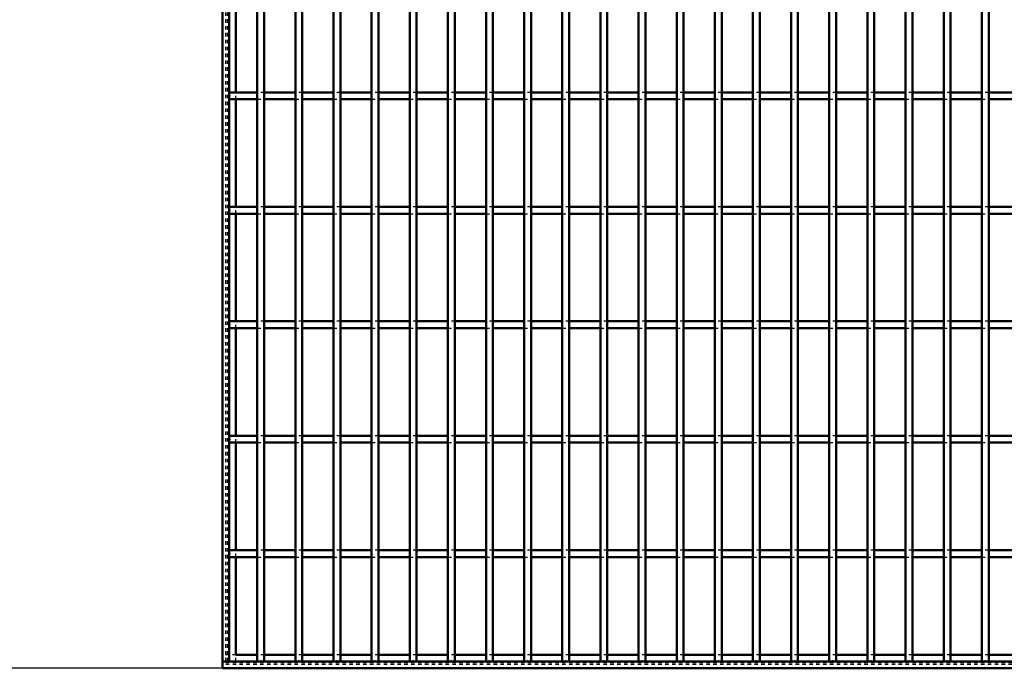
# Model space of a CAD drawing. Header units: millimetres. Extents: x -746 to 505, y -500 to 878.
# Tile 2 of 24: x -459 to -172, y -500 to -311. Entities that reach past the tile are written whole.
import ezdxf

# ---------------------------------------------------------------- set-up
doc = ezdxf.new("R2010")
doc.units = ezdxf.units.MM
doc.linetypes.add('Dashed', pattern=[2, 1, -1])
for name, color, linetype, lineweight in [('2d ConnectionPoints', 7, 'Continuous', 50), ('AM_0', 7, 'Continuous', 50), ('AM_5', 3, 'Continuous', 25), ('AM_9', 6, 'Dashed', 25)]:
    doc.layers.add(name, color=color, linetype=linetype, lineweight=lineweight)
doc.dimstyles.new('ISO-25', dxfattribs={"dimtxt": 2.5, "dimasz": 2.5, "dimexe": 1.25, "dimexo": 0.625, "dimtad": 1, "dimtxsty": 'Standard', "dimcen": 2.5, "dimadec": 0, "dimazin": 0, "dimtfac": 1, "dimtmove": 0, "dimatfit": 3, "dimfxl": 1, "dimarcsym": 0})

# ---------------------------------------------------------------- blocks, each defined once
blk = doc.blocks.new('2_e14u522ycbj1k53mbrk2h62lb________0_in_LPP230331121180010003500_4')
at = {"layer": 'AM_0'}
for p, q in [((-389.85, -496.05), (-396.05, -496.05)), ((-378.74, -496.05), (-387.85, -496.05)), ((-367.63, -496.05), (-376.74, -496.05)), ((-356.52, -496.05), (-365.63, -496.05)), ((-345.41, -496.05), (-354.52, -496.05)), ((-334.3, -496.05), (-343.41, -496.05)), ((-323.19, -496.05), (-332.3, -496.05)), ((-312.08, -496.05), (-321.19, -496.05)), ((-300.97, -496.05), (-310.08, -496.05)), ((-289.86, -496.05), (-298.97, -496.05)), ((-278.75, -496.05), (-287.86, -496.05)), ((-267.64, -496.05), (-276.75, -496.05)), ((-256.53, -496.05), (-265.64, -496.05)), ((-245.42, -496.05), (-254.53, -496.05)), ((-234.31, -496.05), (-243.42, -496.05)), ((-223.2, -496.05), (-232.31, -496.05)), ((-212.09, -496.05), (-221.2, -496.05)), ((-200.98, -496.05), (-210.09, -496.05)), ((-189.87, -496.05), (-198.98, -496.05)), ((-178.76, -496.05), (-187.87, -496.05)), ((-167.65, -496.05), (-176.76, -496.05)), ((400, -498), (-400, -498)), ((-400, -498), (-400, -500)), ((400, -500), (-400, -500))]:
    blk.add_line(p, q, dxfattribs=at)
at = {"layer": 'AM_9'}
for p, q in [((-396.05, -496.05), (-400, -496.05)), ((-387.85, -496.05), (-389.85, -496.05)), ((-376.74, -496.05), (-378.74, -496.05)), ((-365.63, -496.05), (-367.63, -496.05)), ((-354.52, -496.05), (-356.52, -496.05)), ((-343.41, -496.05), (-345.41, -496.05)), ((-332.3, -496.05), (-334.3, -496.05)), ((-321.19, -496.05), (-323.19, -496.05)), ((-310.08, -496.05), (-312.08, -496.05)), ((-298.97, -496.05), (-300.97, -496.05)), ((-287.86, -496.05), (-289.86, -496.05)), ((-276.75, -496.05), (-278.75, -496.05)), ((-265.64, -496.05), (-267.64, -496.05)), ((-254.53, -496.05), (-256.53, -496.05)), ((-243.42, -496.05), (-245.42, -496.05)), ((-232.31, -496.05), (-234.31, -496.05)), ((-221.2, -496.05), (-223.2, -496.05)), ((-210.09, -496.05), (-212.09, -496.05)), ((-198.98, -496.05), (-200.98, -496.05)), ((-187.87, -496.05), (-189.87, -496.05)), ((-176.76, -496.05), (-178.76, -496.05)), ((400, -498.4), (-400, -498.4)), ((400, -498.92), (-400, -498.92))]:
    blk.add_line(p, q, dxfattribs=at)
blk = doc.blocks.new('3_bzwadtz1tbb6akdaxyxrjoqni________0_in_LPP230331121180010003500_4')
at = {"layer": 'AM_0'}
for p, q in [((-389.85, -498), (-389.85, 498)), ((-387.85, -498), (-387.85, 498)), ((-387.85, -498), (-389.85, -498))]:
    blk.add_line(p, q, dxfattribs=at)
blk = doc.blocks.new('4_4s4qhlfn3t525iah38m6mvzqn________0_in_LPP230331121180010003500_4')
at = {"layer": 'AM_0'}
for p, q in [((-378.74, -498), (-378.74, 498)), ((-376.74, -498), (-376.74, 498)), ((-376.74, -498), (-378.74, -498))]:
    blk.add_line(p, q, dxfattribs=at)
blk = doc.blocks.new('5_4n99s3gpl1hr4fgp2lr6dnx6a________0_in_LPP230331121180010003500_4')
at = {"layer": 'AM_0'}
for p, q in [((-367.63, -498), (-367.63, 498)), ((-365.63, -498), (-365.63, 498)), ((-365.63, -498), (-367.63, -498))]:
    blk.add_line(p, q, dxfattribs=at)
blk = doc.blocks.new('6_k8lmngbtw2q2v4xzrir7jodce________0_in_LPP230331121180010003500_4')
at = {"layer": 'AM_0'}
for p, q in [((-356.52, -498), (-356.52, 498)), ((-354.52, -498), (-354.52, 498)), ((-354.52, -498), (-356.52, -498))]:
    blk.add_line(p, q, dxfattribs=at)
blk = doc.blocks.new('7_u7opdp0jie7a95r8sbpzqdc8j________0_in_LPP230331121180010003500_4')
at = {"layer": 'AM_0'}
for p, q in [((-345.41, -498), (-345.41, 498)), ((-343.41, -498), (-343.41, 498)), ((-343.41, -498), (-345.41, -498))]:
    blk.add_line(p, q, dxfattribs=at)
blk = doc.blocks.new('8_gmjo414om4au1oqbta0mikm0h________0_in_LPP230331121180010003500_4')
at = {"layer": 'AM_0'}
for p, q in [((-334.3, -498), (-334.3, 498)), ((-332.3, -498), (-332.3, 498)), ((-332.3, -498), (-334.3, -498))]:
    blk.add_line(p, q, dxfattribs=at)
blk = doc.blocks.new('9_uagpxn4wn1k2j9cnmn1qpz2ut________0_in_LPP230331121180010003500_4')
at = {"layer": 'AM_0'}
for p, q in [((-323.19, -498), (-323.19, 498)), ((-321.19, -498), (-321.19, 498)), ((-321.19, -498), (-323.19, -498))]:
    blk.add_line(p, q, dxfattribs=at)
blk = doc.blocks.new('10_1zq99dpxoau7yrxlefp7uxima________0_in_LPP230331121180010003500_4')
at = {"layer": 'AM_0'}
for p, q in [((-312.08, -498), (-312.08, 498)), ((-310.08, -498), (-310.08, 498)), ((-310.08, -498), (-312.08, -498))]:
    blk.add_line(p, q, dxfattribs=at)
blk = doc.blocks.new('11_dqa8tpkqar2sulaqye80qaf3d________0_in_LPP230331121180010003500_4')
at = {"layer": 'AM_0'}
for p, q in [((-300.97, -498), (-300.97, 498)), ((-298.97, -498), (-298.97, 498)), ((-298.97, -498), (-300.97, -498))]:
    blk.add_line(p, q, dxfattribs=at)
blk = doc.blocks.new('12_askr6opfyf2alzdsqlhxlssi0________0_in_LPP230331121180010003500_4')
at = {"layer": 'AM_0'}
for p, q in [((-289.86, -498), (-289.86, 498)), ((-287.86, -498), (-287.86, 498)), ((-287.86, -498), (-289.86, -498))]:
    blk.add_line(p, q, dxfattribs=at)
blk = doc.blocks.new('13_6raj765axw8hujh5vyqbn0v7g________0_in_LPP230331121180010003500_4')
at = {"layer": 'AM_0'}
for p, q in [((-278.75, -498), (-278.75, 498)), ((-276.75, -498), (-276.75, 498)), ((-276.75, -498), (-278.75, -498))]:
    blk.add_line(p, q, dxfattribs=at)
blk = doc.blocks.new('14_84ofz26egvgj6tb4aci8oo8jk________0_in_LPP230331121180010003500_4')
at = {"layer": 'AM_0'}
for p, q in [((-267.64, -498), (-267.64, 498)), ((-265.64, -498), (-265.64, 498)), ((-265.64, -498), (-267.64, -498))]:
    blk.add_line(p, q, dxfattribs=at)
blk = doc.blocks.new('15_01067e6wtnm38nyms6i9qymyk________0_in_LPP230331121180010003500_4')
at = {"layer": 'AM_0'}
for p, q in [((-256.53, -498), (-256.53, 498)), ((-254.53, -498), (-254.53, 498)), ((-254.53, -498), (-256.53, -498))]:
    blk.add_line(p, q, dxfattribs=at)
blk = doc.blocks.new('16_0cugqih4lcbbt15c1u3w81qfn________0_in_LPP230331121180010003500_4')
at = {"layer": 'AM_0'}
for p, q in [((-245.42, -498), (-245.42, 498)), ((-243.42, -498), (-243.42, 498)), ((-243.42, -498), (-245.42, -498))]:
    blk.add_line(p, q, dxfattribs=at)
blk = doc.blocks.new('17_vrveq33m16xvk5c7537yqxsbd________0_in_LPP230331121180010003500_4')
at = {"layer": 'AM_0'}
for p, q in [((-234.31, -498), (-234.31, 498)), ((-232.31, -498), (-232.31, 498)), ((-232.31, -498), (-234.31, -498))]:
    blk.add_line(p, q, dxfattribs=at)
blk = doc.blocks.new('18_liy2cih8d977gdo1firmolzxd________0_in_LPP230331121180010003500_4')
at = {"layer": 'AM_0'}
for p, q in [((-223.2, -498), (-223.2, 498)), ((-221.2, -498), (-221.2, 498)), ((-221.2, -498), (-223.2, -498))]:
    blk.add_line(p, q, dxfattribs=at)
blk = doc.blocks.new('19_sgvi8644pp8ia26owvz9w6rtg________0_in_LPP230331121180010003500_4')
at = {"layer": 'AM_0'}
for p, q in [((-212.09, -498), (-212.09, 498)), ((-210.09, -498), (-210.09, 498)), ((-210.09, -498), (-212.09, -498))]:
    blk.add_line(p, q, dxfattribs=at)
blk = doc.blocks.new('20_loel7fl2dplmletjk03bqo6bc________0_in_LPP230331121180010003500_4')
at = {"layer": 'AM_0'}
for p, q in [((-200.98, -498), (-200.98, 498)), ((-198.98, -498), (-198.98, 498)), ((-198.98, -498), (-200.98, -498))]:
    blk.add_line(p, q, dxfattribs=at)
blk = doc.blocks.new('21_9vnooozuafmi62an0yfqwwwdp________0_in_LPP230331121180010003500_4')
at = {"layer": 'AM_0'}
for p, q in [((-189.87, -498), (-189.87, 498)), ((-187.87, -498), (-187.87, 498)), ((-187.87, -498), (-189.87, -498))]:
    blk.add_line(p, q, dxfattribs=at)
blk = doc.blocks.new('22_hviu3zsh24xeqpjq4658mnanh________0_in_LPP230331121180010003500_4')
at = {"layer": 'AM_0'}
for p, q in [((-178.76, -498), (-178.76, 498)), ((-176.76, -498), (-176.76, 498)), ((-176.76, -498), (-178.76, -498))]:
    blk.add_line(p, q, dxfattribs=at)
blk = doc.blocks.new('75_0jjjbz4lzsjcmwl8zkinwbd1f________0_in_LPP230331121180010003500_4')
at = {"layer": 'AM_0'}
for p, q in [((-398, -465.62), (-398, -467.62)), ((-389.85, -465.62), (-398, -465.62)), ((-389.85, -465.62), (-389.85, -467.62)), ((-387.85, -467.62), (-387.85, -465.62)), ((-378.74, -465.62), (-387.85, -465.62)), ((-378.74, -465.62), (-378.74, -467.62)), ((-376.74, -467.62), (-376.74, -465.62)), ((-367.63, -465.62), (-376.74, -465.62)), ((-367.63, -465.62), (-367.63, -467.62)), ((-365.63, -467.62), (-365.63, -465.62)), ((-356.52, -465.62), (-365.63, -465.62)), ((-356.52, -465.62), (-356.52, -467.62)), ((-345.41, -465.62), (-354.52, -465.62)), ((-354.52, -467.62), (-354.52, -465.62)), ((-345.41, -465.62), (-345.41, -467.62)), ((-334.3, -465.62), (-343.41, -465.62)), ((-343.41, -467.62), (-343.41, -465.62)), ((-334.3, -465.62), (-334.3, -467.62)), ((-323.19, -465.62), (-332.3, -465.62)), ((-332.3, -467.62), (-332.3, -465.62)), ((-323.19, -465.62), (-323.19, -467.62)), ((-312.08, -465.62), (-321.19, -465.62)), ((-321.19, -467.62), (-321.19, -465.62)), ((-312.08, -465.62), (-312.08, -467.62)), ((-310.08, -467.62), (-310.08, -465.62)), ((-300.97, -465.62), (-310.08, -465.62)), ((-300.97, -465.62), (-300.97, -467.62)), ((-298.97, -467.62), (-298.97, -465.62)), ((-289.86, -465.62), (-298.97, -465.62)), ((-289.86, -465.62), (-289.86, -467.62)), ((-278.75, -465.62), (-287.86, -465.62)), ((-287.86, -467.62), (-287.86, -465.62)), ((-278.75, -465.62), (-278.75, -467.62)), ((-267.64, -465.62), (-276.75, -465.62)), ((-276.75, -467.62), (-276.75, -465.62)), ((-267.64, -465.62), (-267.64, -467.62)), ((-256.53, -465.62), (-265.64, -465.62)), ((-265.64, -467.62), (-265.64, -465.62)), ((-256.53, -465.62), (-256.53, -467.62)), ((-245.42, -465.62), (-254.53, -465.62)), ((-254.53, -467.62), (-254.53, -465.62)), ((-245.42, -465.62), (-245.42, -467.62)), ((-234.31, -465.62), (-243.42, -465.62)), ((-243.42, -467.62), (-243.42, -465.62)), ((-234.31, -465.62), (-234.31, -467.62)), ((-232.31, -467.62), (-232.31, -465.62)), ((-223.2, -465.62), (-232.31, -465.62)), ((-223.2, -465.62), (-223.2, -467.62)), ((-212.09, -465.62), (-221.2, -465.62)), ((-221.2, -467.62), (-221.2, -465.62)), ((-212.09, -465.62), (-212.09, -467.62)), ((-200.98, -465.62), (-210.09, -465.62)), ((-210.09, -467.62), (-210.09, -465.62)), ((-200.98, -465.62), (-200.98, -467.62)), ((-189.87, -465.62), (-198.98, -465.62)), ((-198.98, -467.62), (-198.98, -465.62)), ((-189.87, -465.62), (-189.87, -467.62)), ((-178.76, -465.62), (-187.87, -465.62)), ((-187.87, -467.62), (-187.87, -465.62)), ((-178.76, -465.62), (-178.76, -467.62)), ((-167.65, -465.62), (-176.76, -465.62)), ((-176.76, -467.62), (-176.76, -465.62)), ((-389.85, -467.62), (-398, -467.62)), ((-378.74, -467.62), (-387.85, -467.62)), ((-367.63, -467.62), (-376.74, -467.62)), ((-356.52, -467.62), (-365.63, -467.62)), ((-345.41, -467.62), (-354.52, -467.62)), ((-334.3, -467.62), (-343.41, -467.62)), ((-323.19, -467.62), (-332.3, -467.62)), ((-312.08, -467.62), (-321.19, -467.62)), ((-300.97, -467.62), (-310.08, -467.62)), ((-289.86, -467.62), (-298.97, -467.62)), ((-278.75, -467.62), (-287.86, -467.62)), ((-267.64, -467.62), (-276.75, -467.62)), ((-256.53, -467.62), (-265.64, -467.62)), ((-245.42, -467.62), (-254.53, -467.62)), ((-234.31, -467.62), (-243.42, -467.62)), ((-223.2, -467.62), (-232.31, -467.62)), ((-212.09, -467.62), (-221.2, -467.62)), ((-200.98, -467.62), (-210.09, -467.62)), ((-189.87, -467.62), (-198.98, -467.62)), ((-178.76, -467.62), (-187.87, -467.62)), ((-167.65, -467.62), (-176.76, -467.62))]:
    blk.add_line(p, q, dxfattribs=at)
at = {"layer": 'AM_9'}
for p, q in [((-387.85, -465.62), (-389.85, -465.62)), ((-376.74, -465.62), (-378.74, -465.62)), ((-365.63, -465.62), (-367.63, -465.62)), ((-354.52, -465.62), (-356.52, -465.62)), ((-343.41, -465.62), (-345.41, -465.62)), ((-332.3, -465.62), (-334.3, -465.62)), ((-321.19, -465.62), (-323.19, -465.62)), ((-310.08, -465.62), (-312.08, -465.62)), ((-298.97, -465.62), (-300.97, -465.62)), ((-287.86, -465.62), (-289.86, -465.62)), ((-276.75, -465.62), (-278.75, -465.62)), ((-265.64, -465.62), (-267.64, -465.62)), ((-254.53, -465.62), (-256.53, -465.62)), ((-243.42, -465.62), (-245.42, -465.62)), ((-232.31, -465.62), (-234.31, -465.62)), ((-221.2, -465.62), (-223.2, -465.62)), ((-210.09, -465.62), (-212.09, -465.62)), ((-198.98, -465.62), (-200.98, -465.62)), ((-187.87, -465.62), (-189.87, -465.62)), ((-176.76, -465.62), (-178.76, -465.62)), ((-389.85, -467.62), (-387.85, -467.62)), ((-378.74, -467.62), (-376.74, -467.62)), ((-367.63, -467.62), (-365.63, -467.62)), ((-356.52, -467.62), (-354.52, -467.62)), ((-345.41, -467.62), (-343.41, -467.62)), ((-334.3, -467.62), (-332.3, -467.62)), ((-323.19, -467.62), (-321.19, -467.62)), ((-312.08, -467.62), (-310.08, -467.62)), ((-300.97, -467.62), (-298.97, -467.62)), ((-289.86, -467.62), (-287.86, -467.62)), ((-278.75, -467.62), (-276.75, -467.62)), ((-267.64, -467.62), (-265.64, -467.62)), ((-256.53, -467.62), (-254.53, -467.62)), ((-245.42, -467.62), (-243.42, -467.62)), ((-234.31, -467.62), (-232.31, -467.62)), ((-223.2, -467.62), (-221.2, -467.62)), ((-212.09, -467.62), (-210.09, -467.62)), ((-200.98, -467.62), (-198.98, -467.62)), ((-189.87, -467.62), (-187.87, -467.62)), ((-178.76, -467.62), (-176.76, -467.62))]:
    blk.add_line(p, q, dxfattribs=at)
blk = doc.blocks.new('76_lgffw96toia2rysl91opaba2n________0_in_LPP230331121180010003500_4')
at = {"layer": 'AM_0'}
for p, q in [((-398, -432.29), (-398, -434.29)), ((-389.85, -432.29), (-398, -432.29)), ((-389.85, -432.29), (-389.85, -434.29)), ((-387.85, -434.29), (-387.85, -432.29)), ((-378.74, -432.29), (-387.85, -432.29)), ((-378.74, -432.29), (-378.74, -434.29)), ((-376.74, -434.29), (-376.74, -432.29)), ((-367.63, -432.29), (-376.74, -432.29)), ((-367.63, -432.29), (-367.63, -434.29)), ((-365.63, -434.29), (-365.63, -432.29)), ((-356.52, -432.29), (-365.63, -432.29)), ((-356.52, -432.29), (-356.52, -434.29)), ((-345.41, -432.29), (-354.52, -432.29)), ((-354.52, -434.29), (-354.52, -432.29)), ((-345.41, -432.29), (-345.41, -434.29)), ((-334.3, -432.29), (-343.41, -432.29)), ((-343.41, -434.29), (-343.41, -432.29)), ((-334.3, -432.29), (-334.3, -434.29)), ((-323.19, -432.29), (-332.3, -432.29)), ((-332.3, -434.29), (-332.3, -432.29)), ((-323.19, -432.29), (-323.19, -434.29)), ((-312.08, -432.29), (-321.19, -432.29)), ((-321.19, -434.29), (-321.19, -432.29)), ((-312.08, -432.29), (-312.08, -434.29)), ((-310.08, -434.29), (-310.08, -432.29)), ((-300.97, -432.29), (-310.08, -432.29)), ((-300.97, -432.29), (-300.97, -434.29)), ((-298.97, -434.29), (-298.97, -432.29)), ((-289.86, -432.29), (-298.97, -432.29)), ((-289.86, -432.29), (-289.86, -434.29)), ((-278.75, -432.29), (-287.86, -432.29)), ((-287.86, -434.29), (-287.86, -432.29)), ((-278.75, -432.29), (-278.75, -434.29)), ((-267.64, -432.29), (-276.75, -432.29)), ((-276.75, -434.29), (-276.75, -432.29)), ((-267.64, -432.29), (-267.64, -434.29)), ((-256.53, -432.29), (-265.64, -432.29)), ((-265.64, -434.29), (-265.64, -432.29)), ((-256.53, -432.29), (-256.53, -434.29)), ((-245.42, -432.29), (-254.53, -432.29)), ((-254.53, -434.29), (-254.53, -432.29)), ((-245.42, -432.29), (-245.42, -434.29)), ((-234.31, -432.29), (-243.42, -432.29)), ((-243.42, -434.29), (-243.42, -432.29)), ((-234.31, -432.29), (-234.31, -434.29)), ((-232.31, -434.29), (-232.31, -432.29)), ((-223.2, -432.29), (-232.31, -432.29)), ((-223.2, -432.29), (-223.2, -434.29)), ((-212.09, -432.29), (-221.2, -432.29)), ((-221.2, -434.29), (-221.2, -432.29)), ((-212.09, -432.29), (-212.09, -434.29)), ((-200.98, -432.29), (-210.09, -432.29)), ((-210.09, -434.29), (-210.09, -432.29)), ((-200.98, -432.29), (-200.98, -434.29)), ((-189.87, -432.29), (-198.98, -432.29)), ((-198.98, -434.29), (-198.98, -432.29)), ((-189.87, -432.29), (-189.87, -434.29)), ((-178.76, -432.29), (-187.87, -432.29)), ((-187.87, -434.29), (-187.87, -432.29)), ((-178.76, -432.29), (-178.76, -434.29)), ((-167.65, -432.29), (-176.76, -432.29)), ((-176.76, -434.29), (-176.76, -432.29)), ((-389.85, -434.29), (-398, -434.29)), ((-378.74, -434.29), (-387.85, -434.29)), ((-367.63, -434.29), (-376.74, -434.29)), ((-356.52, -434.29), (-365.63, -434.29)), ((-345.41, -434.29), (-354.52, -434.29)), ((-334.3, -434.29), (-343.41, -434.29)), ((-323.19, -434.29), (-332.3, -434.29)), ((-312.08, -434.29), (-321.19, -434.29)), ((-300.97, -434.29), (-310.08, -434.29)), ((-289.86, -434.29), (-298.97, -434.29)), ((-278.75, -434.29), (-287.86, -434.29)), ((-267.64, -434.29), (-276.75, -434.29)), ((-256.53, -434.29), (-265.64, -434.29)), ((-245.42, -434.29), (-254.53, -434.29)), ((-234.31, -434.29), (-243.42, -434.29)), ((-223.2, -434.29), (-232.31, -434.29)), ((-212.09, -434.29), (-221.2, -434.29)), ((-200.98, -434.29), (-210.09, -434.29)), ((-189.87, -434.29), (-198.98, -434.29)), ((-178.76, -434.29), (-187.87, -434.29)), ((-167.65, -434.29), (-176.76, -434.29))]:
    blk.add_line(p, q, dxfattribs=at)
at = {"layer": 'AM_9'}
for p, q in [((-387.85, -432.29), (-389.85, -432.29)), ((-376.74, -432.29), (-378.74, -432.29)), ((-365.63, -432.29), (-367.63, -432.29)), ((-354.52, -432.29), (-356.52, -432.29)), ((-343.41, -432.29), (-345.41, -432.29)), ((-332.3, -432.29), (-334.3, -432.29)), ((-321.19, -432.29), (-323.19, -432.29)), ((-310.08, -432.29), (-312.08, -432.29)), ((-298.97, -432.29), (-300.97, -432.29)), ((-287.86, -432.29), (-289.86, -432.29)), ((-276.75, -432.29), (-278.75, -432.29)), ((-265.64, -432.29), (-267.64, -432.29)), ((-254.53, -432.29), (-256.53, -432.29)), ((-243.42, -432.29), (-245.42, -432.29)), ((-232.31, -432.29), (-234.31, -432.29)), ((-221.2, -432.29), (-223.2, -432.29)), ((-210.09, -432.29), (-212.09, -432.29)), ((-198.98, -432.29), (-200.98, -432.29)), ((-187.87, -432.29), (-189.87, -432.29)), ((-176.76, -432.29), (-178.76, -432.29)), ((-389.85, -434.29), (-387.85, -434.29)), ((-378.74, -434.29), (-376.74, -434.29)), ((-367.63, -434.29), (-365.63, -434.29)), ((-356.52, -434.29), (-354.52, -434.29)), ((-345.41, -434.29), (-343.41, -434.29)), ((-334.3, -434.29), (-332.3, -434.29)), ((-323.19, -434.29), (-321.19, -434.29)), ((-312.08, -434.29), (-310.08, -434.29)), ((-300.97, -434.29), (-298.97, -434.29)), ((-289.86, -434.29), (-287.86, -434.29)), ((-278.75, -434.29), (-276.75, -434.29)), ((-267.64, -434.29), (-265.64, -434.29)), ((-256.53, -434.29), (-254.53, -434.29)), ((-245.42, -434.29), (-243.42, -434.29)), ((-234.31, -434.29), (-232.31, -434.29)), ((-223.2, -434.29), (-221.2, -434.29)), ((-212.09, -434.29), (-210.09, -434.29)), ((-200.98, -434.29), (-198.98, -434.29)), ((-189.87, -434.29), (-187.87, -434.29)), ((-178.76, -434.29), (-176.76, -434.29))]:
    blk.add_line(p, q, dxfattribs=at)
blk = doc.blocks.new('77_mwbgevosdav7zdoyc3kzlsbqm________0_in_LPP230331121180010003500_4')
at = {"layer": 'AM_0'}
for p, q in [((-398, -398.96), (-398, -400.96)), ((-389.85, -398.96), (-398, -398.96)), ((-389.85, -400.96), (-398, -400.96)), ((-389.85, -398.96), (-389.85, -400.96)), ((-387.85, -400.96), (-387.85, -398.96)), ((-378.74, -398.96), (-387.85, -398.96)), ((-378.74, -400.96), (-387.85, -400.96)), ((-378.74, -398.96), (-378.74, -400.96)), ((-376.74, -400.96), (-376.74, -398.96)), ((-367.63, -398.96), (-376.74, -398.96)), ((-367.63, -400.96), (-376.74, -400.96)), ((-367.63, -398.96), (-367.63, -400.96)), ((-365.63, -400.96), (-365.63, -398.96)), ((-356.52, -398.96), (-365.63, -398.96)), ((-356.52, -400.96), (-365.63, -400.96)), ((-356.52, -398.96), (-356.52, -400.96)), ((-345.41, -398.96), (-354.52, -398.96)), ((-354.52, -400.96), (-354.52, -398.96)), ((-345.41, -400.96), (-354.52, -400.96)), ((-345.41, -398.96), (-345.41, -400.96)), ((-334.3, -398.96), (-343.41, -398.96)), ((-343.41, -400.96), (-343.41, -398.96)), ((-334.3, -400.96), (-343.41, -400.96)), ((-334.3, -398.96), (-334.3, -400.96)), ((-323.19, -398.96), (-332.3, -398.96)), ((-332.3, -400.96), (-332.3, -398.96)), ((-323.19, -400.96), (-332.3, -400.96)), ((-323.19, -398.96), (-323.19, -400.96)), ((-312.08, -398.96), (-321.19, -398.96)), ((-321.19, -400.96), (-321.19, -398.96)), ((-312.08, -400.96), (-321.19, -400.96)), ((-312.08, -398.96), (-312.08, -400.96)), ((-310.08, -400.96), (-310.08, -398.96)), ((-300.97, -398.96), (-310.08, -398.96)), ((-300.97, -400.96), (-310.08, -400.96)), ((-300.97, -398.96), (-300.97, -400.96)), ((-298.97, -400.96), (-298.97, -398.96)), ((-289.86, -398.96), (-298.97, -398.96)), ((-289.86, -400.96), (-298.97, -400.96)), ((-289.86, -398.96), (-289.86, -400.96)), ((-278.75, -398.96), (-287.86, -398.96)), ((-287.86, -400.96), (-287.86, -398.96)), ((-278.75, -400.96), (-287.86, -400.96)), ((-278.75, -398.96), (-278.75, -400.96)), ((-267.64, -398.96), (-276.75, -398.96)), ((-276.75, -400.96), (-276.75, -398.96)), ((-267.64, -400.96), (-276.75, -400.96)), ((-267.64, -398.96), (-267.64, -400.96)), ((-256.53, -398.96), (-265.64, -398.96)), ((-265.64, -400.96), (-265.64, -398.96)), ((-256.53, -400.96), (-265.64, -400.96)), ((-256.53, -398.96), (-256.53, -400.96)), ((-245.42, -398.96), (-254.53, -398.96)), ((-254.53, -400.96), (-254.53, -398.96)), ((-245.42, -400.96), (-254.53, -400.96)), ((-245.42, -398.96), (-245.42, -400.96)), ((-234.31, -398.96), (-243.42, -398.96)), ((-243.42, -400.96), (-243.42, -398.96)), ((-234.31, -400.96), (-243.42, -400.96)), ((-234.31, -398.96), (-234.31, -400.96)), ((-232.31, -400.96), (-232.31, -398.96)), ((-223.2, -398.96), (-232.31, -398.96)), ((-223.2, -400.96), (-232.31, -400.96)), ((-223.2, -398.96), (-223.2, -400.96)), ((-212.09, -398.96), (-221.2, -398.96)), ((-221.2, -400.96), (-221.2, -398.96)), ((-212.09, -400.96), (-221.2, -400.96)), ((-212.09, -398.96), (-212.09, -400.96)), ((-200.98, -398.96), (-210.09, -398.96)), ((-210.09, -400.96), (-210.09, -398.96)), ((-200.98, -400.96), (-210.09, -400.96)), ((-200.98, -398.96), (-200.98, -400.96)), ((-189.87, -398.96), (-198.98, -398.96)), ((-198.98, -400.96), (-198.98, -398.96)), ((-189.87, -400.96), (-198.98, -400.96)), ((-189.87, -398.96), (-189.87, -400.96)), ((-178.76, -398.96), (-187.87, -398.96)), ((-187.87, -400.96), (-187.87, -398.96)), ((-178.76, -400.96), (-187.87, -400.96)), ((-178.76, -398.96), (-178.76, -400.96)), ((-167.65, -398.96), (-176.76, -398.96)), ((-176.76, -400.96), (-176.76, -398.96)), ((-167.65, -400.96), (-176.76, -400.96))]:
    blk.add_line(p, q, dxfattribs=at)
at = {"layer": 'AM_9'}
for p, q in [((-387.85, -398.96), (-389.85, -398.96)), ((-389.85, -400.96), (-387.85, -400.96)), ((-376.74, -398.96), (-378.74, -398.96)), ((-378.74, -400.96), (-376.74, -400.96)), ((-365.63, -398.96), (-367.63, -398.96)), ((-367.63, -400.96), (-365.63, -400.96)), ((-354.52, -398.96), (-356.52, -398.96)), ((-356.52, -400.96), (-354.52, -400.96)), ((-343.41, -398.96), (-345.41, -398.96)), ((-345.41, -400.96), (-343.41, -400.96)), ((-332.3, -398.96), (-334.3, -398.96)), ((-334.3, -400.96), (-332.3, -400.96)), ((-321.19, -398.96), (-323.19, -398.96)), ((-323.19, -400.96), (-321.19, -400.96)), ((-310.08, -398.96), (-312.08, -398.96)), ((-312.08, -400.96), (-310.08, -400.96)), ((-298.97, -398.96), (-300.97, -398.96)), ((-300.97, -400.96), (-298.97, -400.96)), ((-287.86, -398.96), (-289.86, -398.96)), ((-289.86, -400.96), (-287.86, -400.96)), ((-276.75, -398.96), (-278.75, -398.96)), ((-278.75, -400.96), (-276.75, -400.96)), ((-265.64, -398.96), (-267.64, -398.96)), ((-267.64, -400.96), (-265.64, -400.96)), ((-254.53, -398.96), (-256.53, -398.96)), ((-256.53, -400.96), (-254.53, -400.96)), ((-243.42, -398.96), (-245.42, -398.96)), ((-245.42, -400.96), (-243.42, -400.96)), ((-232.31, -398.96), (-234.31, -398.96)), ((-234.31, -400.96), (-232.31, -400.96)), ((-221.2, -398.96), (-223.2, -398.96)), ((-223.2, -400.96), (-221.2, -400.96)), ((-210.09, -398.96), (-212.09, -398.96)), ((-212.09, -400.96), (-210.09, -400.96)), ((-198.98, -398.96), (-200.98, -398.96)), ((-200.98, -400.96), (-198.98, -400.96)), ((-187.87, -398.96), (-189.87, -398.96)), ((-189.87, -400.96), (-187.87, -400.96)), ((-176.76, -398.96), (-178.76, -398.96)), ((-178.76, -400.96), (-176.76, -400.96))]:
    blk.add_line(p, q, dxfattribs=at)
blk = doc.blocks.new('78_7ccvrorvqifyr45w2a1egf1kj________0_in_LPP230331121180010003500_4')
at = {"layer": 'AM_0'}
for p, q in [((-398, -365.63), (-398, -367.63)), ((-389.85, -365.63), (-398, -365.63)), ((-389.85, -365.63), (-389.85, -367.63)), ((-387.85, -367.63), (-387.85, -365.63)), ((-378.74, -365.63), (-387.85, -365.63)), ((-378.74, -365.63), (-378.74, -367.63)), ((-376.74, -367.63), (-376.74, -365.63)), ((-367.63, -365.63), (-376.74, -365.63)), ((-367.63, -365.63), (-367.63, -367.63)), ((-365.63, -367.63), (-365.63, -365.63)), ((-356.52, -365.63), (-365.63, -365.63)), ((-356.52, -365.63), (-356.52, -367.63)), ((-345.41, -365.63), (-354.52, -365.63)), ((-354.52, -367.63), (-354.52, -365.63)), ((-345.41, -365.63), (-345.41, -367.63)), ((-334.3, -365.63), (-343.41, -365.63)), ((-343.41, -367.63), (-343.41, -365.63)), ((-334.3, -365.63), (-334.3, -367.63)), ((-323.19, -365.63), (-332.3, -365.63)), ((-332.3, -367.63), (-332.3, -365.63)), ((-323.19, -365.63), (-323.19, -367.63)), ((-312.08, -365.63), (-321.19, -365.63)), ((-321.19, -367.63), (-321.19, -365.63)), ((-312.08, -365.63), (-312.08, -367.63)), ((-310.08, -367.63), (-310.08, -365.63)), ((-300.97, -365.63), (-310.08, -365.63)), ((-300.97, -365.63), (-300.97, -367.63)), ((-298.97, -367.63), (-298.97, -365.63)), ((-289.86, -365.63), (-298.97, -365.63)), ((-289.86, -365.63), (-289.86, -367.63)), ((-278.75, -365.63), (-287.86, -365.63)), ((-287.86, -367.63), (-287.86, -365.63)), ((-278.75, -365.63), (-278.75, -367.63)), ((-267.64, -365.63), (-276.75, -365.63)), ((-276.75, -367.63), (-276.75, -365.63)), ((-267.64, -365.63), (-267.64, -367.63)), ((-256.53, -365.63), (-265.64, -365.63)), ((-265.64, -367.63), (-265.64, -365.63)), ((-256.53, -365.63), (-256.53, -367.63)), ((-245.42, -365.63), (-254.53, -365.63)), ((-254.53, -367.63), (-254.53, -365.63)), ((-245.42, -365.63), (-245.42, -367.63)), ((-234.31, -365.63), (-243.42, -365.63)), ((-243.42, -367.63), (-243.42, -365.63)), ((-234.31, -365.63), (-234.31, -367.63)), ((-232.31, -367.63), (-232.31, -365.63)), ((-223.2, -365.63), (-232.31, -365.63)), ((-223.2, -365.63), (-223.2, -367.63)), ((-212.09, -365.63), (-221.2, -365.63)), ((-221.2, -367.63), (-221.2, -365.63)), ((-212.09, -365.63), (-212.09, -367.63)), ((-200.98, -365.63), (-210.09, -365.63)), ((-210.09, -367.63), (-210.09, -365.63)), ((-200.98, -365.63), (-200.98, -367.63)), ((-189.87, -365.63), (-198.98, -365.63)), ((-198.98, -367.63), (-198.98, -365.63)), ((-189.87, -365.63), (-189.87, -367.63)), ((-178.76, -365.63), (-187.87, -365.63)), ((-187.87, -367.63), (-187.87, -365.63)), ((-178.76, -365.63), (-178.76, -367.63)), ((-167.65, -365.63), (-176.76, -365.63)), ((-176.76, -367.63), (-176.76, -365.63)), ((-389.85, -367.63), (-398, -367.63)), ((-378.74, -367.63), (-387.85, -367.63)), ((-367.63, -367.63), (-376.74, -367.63)), ((-356.52, -367.63), (-365.63, -367.63)), ((-345.41, -367.63), (-354.52, -367.63)), ((-334.3, -367.63), (-343.41, -367.63)), ((-323.19, -367.63), (-332.3, -367.63)), ((-312.08, -367.63), (-321.19, -367.63)), ((-300.97, -367.63), (-310.08, -367.63)), ((-289.86, -367.63), (-298.97, -367.63)), ((-278.75, -367.63), (-287.86, -367.63)), ((-267.64, -367.63), (-276.75, -367.63)), ((-256.53, -367.63), (-265.64, -367.63)), ((-245.42, -367.63), (-254.53, -367.63)), ((-234.31, -367.63), (-243.42, -367.63)), ((-223.2, -367.63), (-232.31, -367.63)), ((-212.09, -367.63), (-221.2, -367.63)), ((-200.98, -367.63), (-210.09, -367.63)), ((-189.87, -367.63), (-198.98, -367.63)), ((-178.76, -367.63), (-187.87, -367.63)), ((-167.65, -367.63), (-176.76, -367.63))]:
    blk.add_line(p, q, dxfattribs=at)
at = {"layer": 'AM_9'}
for p, q in [((-387.85, -365.63), (-389.85, -365.63)), ((-376.74, -365.63), (-378.74, -365.63)), ((-365.63, -365.63), (-367.63, -365.63)), ((-354.52, -365.63), (-356.52, -365.63)), ((-343.41, -365.63), (-345.41, -365.63)), ((-332.3, -365.63), (-334.3, -365.63)), ((-321.19, -365.63), (-323.19, -365.63)), ((-310.08, -365.63), (-312.08, -365.63)), ((-298.97, -365.63), (-300.97, -365.63)), ((-287.86, -365.63), (-289.86, -365.63)), ((-276.75, -365.63), (-278.75, -365.63)), ((-265.64, -365.63), (-267.64, -365.63)), ((-254.53, -365.63), (-256.53, -365.63)), ((-243.42, -365.63), (-245.42, -365.63)), ((-232.31, -365.63), (-234.31, -365.63)), ((-221.2, -365.63), (-223.2, -365.63)), ((-210.09, -365.63), (-212.09, -365.63)), ((-198.98, -365.63), (-200.98, -365.63)), ((-187.87, -365.63), (-189.87, -365.63)), ((-176.76, -365.63), (-178.76, -365.63)), ((-389.85, -367.63), (-387.85, -367.63)), ((-378.74, -367.63), (-376.74, -367.63)), ((-367.63, -367.63), (-365.63, -367.63)), ((-356.52, -367.63), (-354.52, -367.63)), ((-345.41, -367.63), (-343.41, -367.63)), ((-334.3, -367.63), (-332.3, -367.63)), ((-323.19, -367.63), (-321.19, -367.63)), ((-312.08, -367.63), (-310.08, -367.63)), ((-300.97, -367.63), (-298.97, -367.63)), ((-289.86, -367.63), (-287.86, -367.63)), ((-278.75, -367.63), (-276.75, -367.63)), ((-267.64, -367.63), (-265.64, -367.63)), ((-256.53, -367.63), (-254.53, -367.63)), ((-245.42, -367.63), (-243.42, -367.63)), ((-234.31, -367.63), (-232.31, -367.63)), ((-223.2, -367.63), (-221.2, -367.63)), ((-212.09, -367.63), (-210.09, -367.63)), ((-200.98, -367.63), (-198.98, -367.63)), ((-189.87, -367.63), (-187.87, -367.63)), ((-178.76, -367.63), (-176.76, -367.63))]:
    blk.add_line(p, q, dxfattribs=at)
blk = doc.blocks.new('79_xuflwjg1mh3x27397p87thd2l________0_in_LPP230331121180010003500_4')
at = {"layer": 'AM_0'}
for p, q in [((-398, -332.3), (-398, -334.3)), ((-389.85, -332.3), (-398, -332.3)), ((-389.85, -332.3), (-389.85, -334.3)), ((-387.85, -334.3), (-387.85, -332.3)), ((-378.74, -332.3), (-387.85, -332.3)), ((-378.74, -332.3), (-378.74, -334.3)), ((-376.74, -334.3), (-376.74, -332.3)), ((-367.63, -332.3), (-376.74, -332.3)), ((-367.63, -332.3), (-367.63, -334.3)), ((-365.63, -334.3), (-365.63, -332.3)), ((-356.52, -332.3), (-365.63, -332.3)), ((-356.52, -332.3), (-356.52, -334.3)), ((-345.41, -332.3), (-354.52, -332.3)), ((-354.52, -334.3), (-354.52, -332.3)), ((-345.41, -332.3), (-345.41, -334.3)), ((-334.3, -332.3), (-343.41, -332.3)), ((-343.41, -334.3), (-343.41, -332.3)), ((-334.3, -332.3), (-334.3, -334.3)), ((-323.19, -332.3), (-332.3, -332.3)), ((-332.3, -334.3), (-332.3, -332.3)), ((-323.19, -332.3), (-323.19, -334.3)), ((-312.08, -332.3), (-321.19, -332.3)), ((-321.19, -334.3), (-321.19, -332.3)), ((-312.08, -332.3), (-312.08, -334.3)), ((-310.08, -334.3), (-310.08, -332.3)), ((-300.97, -332.3), (-310.08, -332.3)), ((-300.97, -332.3), (-300.97, -334.3)), ((-298.97, -334.3), (-298.97, -332.3)), ((-289.86, -332.3), (-298.97, -332.3)), ((-289.86, -332.3), (-289.86, -334.3)), ((-278.75, -332.3), (-287.86, -332.3)), ((-287.86, -334.3), (-287.86, -332.3)), ((-278.75, -332.3), (-278.75, -334.3)), ((-267.64, -332.3), (-276.75, -332.3)), ((-276.75, -334.3), (-276.75, -332.3)), ((-267.64, -332.3), (-267.64, -334.3)), ((-256.53, -332.3), (-265.64, -332.3)), ((-265.64, -334.3), (-265.64, -332.3)), ((-256.53, -332.3), (-256.53, -334.3)), ((-245.42, -332.3), (-254.53, -332.3)), ((-254.53, -334.3), (-254.53, -332.3)), ((-245.42, -332.3), (-245.42, -334.3)), ((-234.31, -332.3), (-243.42, -332.3)), ((-243.42, -334.3), (-243.42, -332.3)), ((-234.31, -332.3), (-234.31, -334.3)), ((-232.31, -334.3), (-232.31, -332.3)), ((-223.2, -332.3), (-232.31, -332.3)), ((-223.2, -332.3), (-223.2, -334.3)), ((-212.09, -332.3), (-221.2, -332.3)), ((-221.2, -334.3), (-221.2, -332.3)), ((-212.09, -332.3), (-212.09, -334.3)), ((-200.98, -332.3), (-210.09, -332.3)), ((-210.09, -334.3), (-210.09, -332.3)), ((-200.98, -332.3), (-200.98, -334.3)), ((-189.87, -332.3), (-198.98, -332.3)), ((-198.98, -334.3), (-198.98, -332.3)), ((-189.87, -332.3), (-189.87, -334.3)), ((-178.76, -332.3), (-187.87, -332.3)), ((-187.87, -334.3), (-187.87, -332.3)), ((-178.76, -332.3), (-178.76, -334.3)), ((-167.65, -332.3), (-176.76, -332.3)), ((-176.76, -334.3), (-176.76, -332.3)), ((-389.85, -334.3), (-398, -334.3)), ((-378.74, -334.3), (-387.85, -334.3)), ((-367.63, -334.3), (-376.74, -334.3)), ((-356.52, -334.3), (-365.63, -334.3)), ((-345.41, -334.3), (-354.52, -334.3)), ((-334.3, -334.3), (-343.41, -334.3)), ((-323.19, -334.3), (-332.3, -334.3)), ((-312.08, -334.3), (-321.19, -334.3)), ((-300.97, -334.3), (-310.08, -334.3)), ((-289.86, -334.3), (-298.97, -334.3)), ((-278.75, -334.3), (-287.86, -334.3)), ((-267.64, -334.3), (-276.75, -334.3)), ((-256.53, -334.3), (-265.64, -334.3)), ((-245.42, -334.3), (-254.53, -334.3)), ((-234.31, -334.3), (-243.42, -334.3)), ((-223.2, -334.3), (-232.31, -334.3)), ((-212.09, -334.3), (-221.2, -334.3)), ((-200.98, -334.3), (-210.09, -334.3)), ((-189.87, -334.3), (-198.98, -334.3)), ((-178.76, -334.3), (-187.87, -334.3)), ((-167.65, -334.3), (-176.76, -334.3))]:
    blk.add_line(p, q, dxfattribs=at)
at = {"layer": 'AM_9'}
for p, q in [((-387.85, -332.3), (-389.85, -332.3)), ((-376.74, -332.3), (-378.74, -332.3)), ((-365.63, -332.3), (-367.63, -332.3)), ((-354.52, -332.3), (-356.52, -332.3)), ((-343.41, -332.3), (-345.41, -332.3)), ((-332.3, -332.3), (-334.3, -332.3)), ((-321.19, -332.3), (-323.19, -332.3)), ((-310.08, -332.3), (-312.08, -332.3)), ((-298.97, -332.3), (-300.97, -332.3)), ((-287.86, -332.3), (-289.86, -332.3)), ((-276.75, -332.3), (-278.75, -332.3)), ((-265.64, -332.3), (-267.64, -332.3)), ((-254.53, -332.3), (-256.53, -332.3)), ((-243.42, -332.3), (-245.42, -332.3)), ((-232.31, -332.3), (-234.31, -332.3)), ((-221.2, -332.3), (-223.2, -332.3)), ((-210.09, -332.3), (-212.09, -332.3)), ((-198.98, -332.3), (-200.98, -332.3)), ((-187.87, -332.3), (-189.87, -332.3)), ((-176.76, -332.3), (-178.76, -332.3)), ((-389.85, -334.3), (-387.85, -334.3)), ((-378.74, -334.3), (-376.74, -334.3)), ((-367.63, -334.3), (-365.63, -334.3)), ((-356.52, -334.3), (-354.52, -334.3)), ((-345.41, -334.3), (-343.41, -334.3)), ((-334.3, -334.3), (-332.3, -334.3)), ((-323.19, -334.3), (-321.19, -334.3)), ((-312.08, -334.3), (-310.08, -334.3)), ((-300.97, -334.3), (-298.97, -334.3)), ((-289.86, -334.3), (-287.86, -334.3)), ((-278.75, -334.3), (-276.75, -334.3)), ((-267.64, -334.3), (-265.64, -334.3)), ((-256.53, -334.3), (-254.53, -334.3)), ((-245.42, -334.3), (-243.42, -334.3)), ((-234.31, -334.3), (-232.31, -334.3)), ((-223.2, -334.3), (-221.2, -334.3)), ((-212.09, -334.3), (-210.09, -334.3)), ((-200.98, -334.3), (-198.98, -334.3)), ((-189.87, -334.3), (-187.87, -334.3)), ((-178.76, -334.3), (-176.76, -334.3))]:
    blk.add_line(p, q, dxfattribs=at)
blk = doc.blocks.new('104_d3c95mrna3xt0wd2hdo30phfz________0_in_LPP230331121180010003500_4')
at = {"layer": 'AM_0'}
for p, q in [((-400, -498), (-400, 498)), ((-398, -498), (-398, 498)), ((-396.05, -332.3), (-396.05, -300.97)), ((-396.05, -365.63), (-396.05, -334.3)), ((-396.05, -398.96), (-396.05, -367.63)), ((-396.05, -432.29), (-396.05, -400.96)), ((-396.05, -465.62), (-396.05, -434.29)), ((-396.05, -496.05), (-396.05, -467.62)), ((-398, -498), (-400, -498))]:
    blk.add_line(p, q, dxfattribs=at)
at = {"layer": 'AM_9'}
for p, q in [((-398.99, -498), (-398.99, 498)), ((-398.55, -498), (-398.55, 498)), ((-396.05, -334.3), (-396.05, -332.3)), ((-396.05, -367.63), (-396.05, -365.63)), ((-396.05, -400.96), (-396.05, -398.96)), ((-396.05, -434.29), (-396.05, -432.29)), ((-396.05, -467.62), (-396.05, -465.62)), ((-396.05, -498), (-396.05, -496.05))]:
    blk.add_line(p, q, dxfattribs=at)
blk = doc.blocks.new('*D107')
at = {"layer": 'AM_5', "color": 0, "lineweight": -2}
for p, q in [((-400, 500), (-620, 500)), ((-620, 460), (-620, 208.94)), ((-620, -460), (-620, -208.94)), ((-400, -500), (-620, -500))]:
    blk.add_line(p, q, dxfattribs=at)
at = {"layer": 'AM_5', "color": 0}
for points in [[(-613.33, 460), (-626.67, 460), (-620, 500)], [(-626.67, -460), (-613.33, -460), (-620, -500)]]:
    blk.add_solid(points, dxfattribs=at)
at = {"layer": 'Defpoints', "color": 0}
for p in [(-400, 500), (-620, -500), (-400, -500)]:
    blk.add_point(p, dxfattribs=at)
at = {"layer": 'AM_5', "color": 0, "insert": (-620, 0), "char_height": 40, "attachment_point": 5, "rotation": 90}
blk.add_mtext('B = 1000 mm', dxfattribs=at)

msp = doc.modelspace()

# ---------------------------------------------------------------- linework, layer by layer
at = {"layer": '2d ConnectionPoints'}
for p in [(-398, -333.3), (-398, -333.3), (-398, -366.63), (-398, -366.63), (-398, -399.96), (-398, -399.96), (-398, -433.29), (-398, -433.29), (-398, -466.62), (-398, -466.62), (-388.85, -498), (-377.74, -498), (-366.63, -498), (-355.52, -498), (-344.41, -498), (-333.3, -498), (-322.19, -498), (-311.08, -498), (-299.97, -498), (-288.86, -498), (-277.75, -498), (-266.64, -498), (-255.53, -498), (-244.42, -498), (-233.31, -498), (-222.2, -498), (-211.09, -498), (-199.98, -498), (-188.87, -498), (-177.76, -498)]:
    msp.add_point(p, dxfattribs=at)

# ---------------------------------------------------------------- block references
for name in ['104_d3c95mrna3xt0wd2hdo30phfz________0_in_LPP230331121180010003500_4', '3_bzwadtz1tbb6akdaxyxrjoqni________0_in_LPP230331121180010003500_4', '4_4s4qhlfn3t525iah38m6mvzqn________0_in_LPP230331121180010003500_4', '5_4n99s3gpl1hr4fgp2lr6dnx6a________0_in_LPP230331121180010003500_4', '6_k8lmngbtw2q2v4xzrir7jodce________0_in_LPP230331121180010003500_4', '7_u7opdp0jie7a95r8sbpzqdc8j________0_in_LPP230331121180010003500_4', '8_gmjo414om4au1oqbta0mikm0h________0_in_LPP230331121180010003500_4', '9_uagpxn4wn1k2j9cnmn1qpz2ut________0_in_LPP230331121180010003500_4', '10_1zq99dpxoau7yrxlefp7uxima________0_in_LPP230331121180010003500_4', '11_dqa8tpkqar2sulaqye80qaf3d________0_in_LPP230331121180010003500_4', '12_askr6opfyf2alzdsqlhxlssi0________0_in_LPP230331121180010003500_4', '13_6raj765axw8hujh5vyqbn0v7g________0_in_LPP230331121180010003500_4', '14_84ofz26egvgj6tb4aci8oo8jk________0_in_LPP230331121180010003500_4', '15_01067e6wtnm38nyms6i9qymyk________0_in_LPP230331121180010003500_4', '16_0cugqih4lcbbt15c1u3w81qfn________0_in_LPP230331121180010003500_4', '17_vrveq33m16xvk5c7537yqxsbd________0_in_LPP230331121180010003500_4', '18_liy2cih8d977gdo1firmolzxd________0_in_LPP230331121180010003500_4', '19_sgvi8644pp8ia26owvz9w6rtg________0_in_LPP230331121180010003500_4', '20_loel7fl2dplmletjk03bqo6bc________0_in_LPP230331121180010003500_4', '21_9vnooozuafmi62an0yfqwwwdp________0_in_LPP230331121180010003500_4', '22_hviu3zsh24xeqpjq4658mnanh________0_in_LPP230331121180010003500_4', '79_xuflwjg1mh3x27397p87thd2l________0_in_LPP230331121180010003500_4', '78_7ccvrorvqifyr45w2a1egf1kj________0_in_LPP230331121180010003500_4', '77_mwbgevosdav7zdoyc3kzlsbqm________0_in_LPP230331121180010003500_4', '76_lgffw96toia2rysl91opaba2n________0_in_LPP230331121180010003500_4', '75_0jjjbz4lzsjcmwl8zkinwbd1f________0_in_LPP230331121180010003500_4', '2_e14u522ycbj1k53mbrk2h62lb________0_in_LPP230331121180010003500_4']:
    msp.add_blockref(name, (0, 0))

# ---------------------------------------------------------------- dimensions: what is measured, and where the dimension line sits
at = {"layer": 'AM_5'}
dim = msp.add_linear_dim(base=(-620, -500), p1=(-400, 500), p2=(-400, -500), angle=90, text='B = 1000 mm', dimstyle='ISO-25', override={"dimtxt": 40, "dimasz": 40, "dimexe": 0, "dimexo": 0, "dimgap": 12}, dxfattribs=at)
dim.commit()
dim.dimension.update_dxf_attribs({"geometry": '*D107', "text_midpoint": (-620, 0), "dimtype": 160, "text_rotation": 90})

doc.saveas('drawing.dxf')
